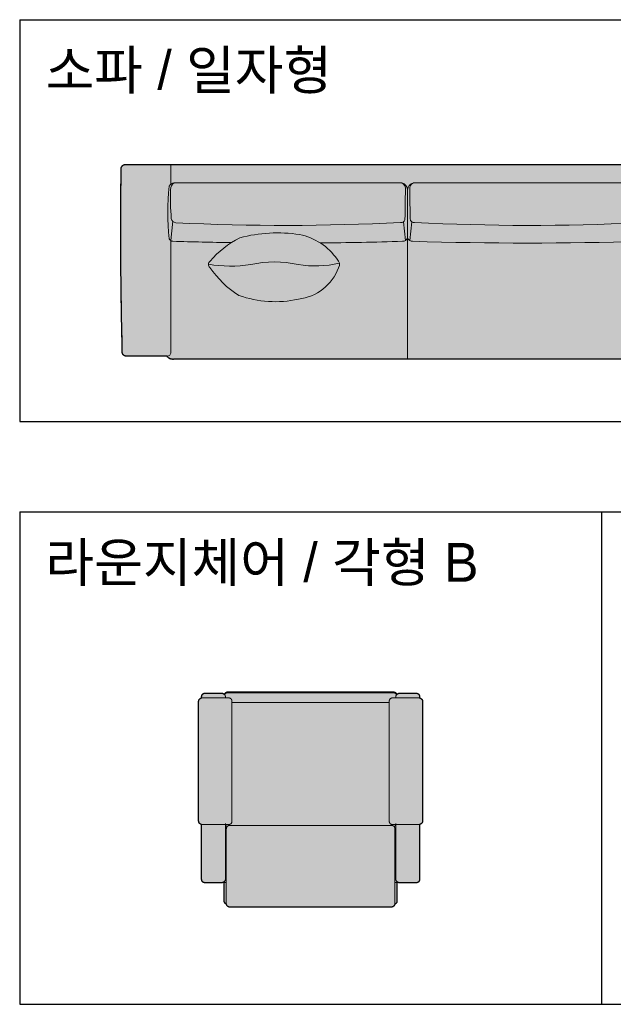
# Model space of a CAD drawing. Header units: millimetres. Extents: x 488786 to 747986, y 25193 to 95000.
# Tile 28 of 127: x 554300 to 556596, y 84398 to 88204. Entities that reach past the tile are written whole.
import ezdxf

# ---------------------------------------------------------------- set-up
doc = ezdxf.new("R2010")
doc.units = ezdxf.units.MM
for name, color, linetype in [('10. ETC', 251, 'Continuous'), ('13. TXT2', 43, 'Continuous'), ('25. 255', 255, 'Continuous'), ('6. FUR1', 181, 'Continuous')]:
    doc.layers.add(name, color=color, linetype=linetype)
doc.layers.add('7. FUR2', color=241, linetype='Continuous', lineweight=5)
doc.styles.add('YUHIHA_TEXT', font='Pretendard-Regular.ttf')

# ---------------------------------------------------------------- blocks, each defined once
blk = doc.blocks.new('YUHIHA_Furniture_Sofa_Straight_A_Plan')
at = {"layer": '25. 255', "transparency": 33554687}
blk.add_hatch(color=256, dxfattribs=at).paths.add_polyline_path([(203.2, -737.3), (202.9, -737.3), (202.7, -737.4), (202, -737.4), (201.5, -737.5), (200.8, -737.5), (200.3, -737.5), (199.3, -737.5), (198.4, -737.5), (197.9, -737.4), (196.9, -737.4), (196.4, -737.3), (195.7, -737.2), (195, -737.1), (194.1, -736.9), (193.3, -736.7), (192.9, -736.6), (191.9, -736.3), (191.7, -736.3), (191.3, -736.1), (190.3, -735.8), (189.4, -735.4), (188.6, -735), (187.9, -734.7), (187.1, -734.3), (186.6, -734.1), (186, -733.7), (185.2, -733.2), (184.2, -732.5), (183.2, -731.8), (182.5, -731.2), (181.9, -730.7), (181.7, -730.5), (180.9, -729.7), (180.5, -729.4), (179.7, -728.5), (179.2, -727.9), (178.5, -727), (178, -726.4), (177.6, -725.8), (177.1, -725), (19.7, -725), (19.5, -725), (18.6, -725), (17.8, -725), (17.3, -724.9), (17.1, -724.9), (16.6, -724.8), (16.4, -724.8), (15.9, -724.7), (15, -724.5), (14.1, -724.2), (13.6, -724), (12.9, -723.7), (12.6, -723.6), (12.4, -723.5), (12.1, -723.3), (11.4, -723), (11, -722.7), (10.8, -722.6), (10.5, -722.4), (10.2, -722.1), (10.1, -722), (9.8, -721.8), (9.1, -721.2), (8.7, -720.8), (8.2, -720.3), (7.9, -720), (7.6, -719.6), (7.4, -719.3), (7.2, -719.2), (6.9, -718.7), (6.4, -718), (6, -717.2), (5.8, -716.8), (5.5, -716.2), (5.3, -715.8), (5.3, -715.7), (5.1, -715.2), (4.8, -714.3), (4.6, -713.4), (4.4, -712.7), (4.4, -712.3), (4.3, -711.8), (4.3, -711.4), (4.3, -711.2), (4.3, -710.7), (3.8, -694), (3.4, -677.4), (3.2, -666.3), (2.6, -638.5), (2.5, -633), (2.4, -627.4), (1.9, -605.2), (1.5, -583), (1.1, -560.8), (0.9, -549.7), (0.6, -533), (0.6, -527.5), (0.3, -510.8), (-0.1, -483.1), (-0.5, -449.7), (-0.7, -427.5), (-0.7, -422), (-0.9, -410.9), (-0.9, -399.8), (-1, -394.2), (-1, -388.7), (-1.1, -383.1), (-1.2, -372), (-1.4, -338.7), (-1.4, -327.6), (-1.4, -322), (-1.5, -316.5), (-1.5, -310.9), (-1.5, -299.8), (-1.6, -277.6), (-1.6, -272.1), (-1.6, -261), (-1.6, -227.6), (-1.6, -216.5), (-1.6, -199.9), (-1.5, -183.2), (-1.5, -177.7), (-1.4, -161), (-1.3, -144.4), (-1.3, -138.8), (-1.1, -111), (-0.9, -83.3), (-0.8, -72.2), (-0.5, -44.4), (-0.4, -33.3), (-0.1, -11.1), (-0.1, -5.6), (0, 0.2), (0.1, 1.1), (0.2, 2.1), (0.3, 3), (0.5, 3.8), (0.7, 4.5), (0.8, 4.7), (0.8, 4.9), (1.2, 5.8), (1.4, 6.3), (1.7, 6.8), (2, 7.5), (2.3, 8), (2.6, 8.5), (3.2, 9.3), (3.3, 9.4), (3.4, 9.5), (3.9, 10.1), (4.1, 10.4), (4.7, 11), (5.4, 11.6), (6, 12.1), (6.4, 12.5), (6.7, 12.7), (7.2, 13), (7.9, 13.4), (8.2, 13.6), (8.7, 13.9), (8.9, 13.9), (9, 14), (9.6, 14.3), (10.3, 14.5), (10.6, 14.7), (11.5, 14.9), (12.1, 15.1), (12.3, 15.1), (12.7, 15.2), (13.2, 15.3), (13.6, 15.4), (14.2, 15.4), (14.9, 15.5), (15.3, 15.5), (2199.3, 15.5), (2199.9, 15.5), (2200.3, 15.5), (2201.1, 15.5), (2201.5, 15.4), (2202, 15.4), (2202.4, 15.3), (2203.2, 15.2), (2203.7, 15.1), (2204.5, 14.8), (2204.7, 14.8), (2204.9, 14.7), (2205.6, 14.5), (2206.3, 14.1), (2206.8, 13.9), (2207.3, 13.6), (2207.8, 13.3), (2208.3, 13), (2208.8, 12.7), (2209.1, 12.5), (2209.6, 12.1), (2210.1, 11.6), (2210.4, 11.3), (2210.8, 10.9), (2211.2, 10.5), (2211.5, 10.2), (2211.6, 10), (2211.9, 9.7), (2212.1, 9.4), (2212.4, 9), (2212.8, 8.5), (2213, 8.1), (2213.3, 7.5), (2213.4, 7.3), (2213.5, 7.1), (2213.8, 6.6), (2213.8, 6.4), (2214.1, 5.7), (2214.3, 5.1), (2214.5, 4.4), (2214.7, 3.7), (2214.7, 3.5), (2214.8, 3.3), (2214.9, 2.9), (2214.9, 2.5), (2215, 1.9), (2215, 1.6), (2215, 0.8), (2215, 0.2), (2215, 0), (2215.1, -5.6), (2215.5, -38.9), (2215.7, -61.1), (2215.8, -66.6), (2215.9, -77.7), (2216.2, -111), (2216.3, -133.2), (2216.4, -155.5), (2216.5, -183.2), (2216.5, -188.8), (2216.6, -194.3), (2216.6, -216.5), (2216.6, -233.2), (2216.6, -238.7), (2216.6, -249.9), (2216.6, -266.5), (2216.6, -272.1), (2216.6, -288.7), (2216.5, -310.9), (2216.4, -327.6), (2216.4, -338.7), (2216.3, -349.8), (2216.3, -355.3), (2216.3, -360.9), (2216.1, -383.1), (2216, -399.8), (2215.8, -416.4), (2215.8, -422), (2215.6, -438.6), (2215.4, -460.8), (2215.3, -466.4), (2215.2, -472), (2215, -494.2), (2214.6, -516.4), (2214.6, -521.9), (2214.5, -527.5), (2214, -555.2), (2213.5, -583), (2213.2, -599.6), (2212.7, -627.4), (2212.6, -633), (2212.4, -638.5), (2211.8, -666.3), (2211.6, -677.4), (2210.9, -705.1), (2210.8, -710.7), (2210.8, -711.4), (2210.8, -711.7), (2210.7, -712.1), (2210.7, -712.4), (2210.6, -713.1), (2210.5, -713.8), (2210.4, -714), (2210.4, -714.1), (2210.2, -715), (2209.9, -715.8), (2209.6, -716.6), (2209.4, -717.1), (2209.2, -717.4), (2209.1, -717.7), (2208.6, -718.5), (2208.1, -719.2), (2207.7, -719.8), (2207.1, -720.4), (2206.4, -721.2), (2205.9, -721.6), (2205.6, -721.9), (2204.9, -722.4), (2204.2, -722.9), (2203.9, -723.1), (2203.3, -723.4), (2202.8, -723.6), (2202.3, -723.9), (2201.9, -724.1), (2201.4, -724.2), (2200.9, -724.4), (2200, -724.6), (2199.5, -724.7), (2198.8, -724.9), (2198.1, -725), (2197.2, -725), (2196.9, -725), (2038, -725), (2037.3, -725.7), (2036.7, -726.4), (2036.4, -726.7), (2036.2, -726.9), (2035.5, -727.6), (2035, -728.1), (2034.3, -728.7), (2033.9, -729), (2033, -729.7), (2032.3, -730.3), (2031.9, -730.6), (2031.5, -730.9), (2031.3, -731), (2030.9, -731.3), (2030.7, -731.4), (2029.8, -732), (2029.1, -732.4), (2028.9, -732.5), (2028.3, -732.9), (2027.3, -733.4), (2026.9, -733.6), (2026.2, -733.9), (2025.6, -734.2), (2025.4, -734.3), (2025.1, -734.4), (2024, -734.9), (2023.2, -735.2), (2022.9, -735.3), (2022.1, -735.6), (2020.5, -736), (2019.6, -736.3), (2019.3, -736.3), (2018.4, -736.5), (2017.5, -736.7), (2017, -736.8), (2015.6, -737), (2014.9, -737.1), (2014.2, -737.1), (2013.7, -737.2), (2012.3, -737.2), (2011.8, -737.2), (203.7, -737.2)], is_closed=False, flags=16)
at = {"layer": '6. FUR1'}
blk.add_lwpolyline([(203.2, -737.3), (202.9, -737.3), (202.7, -737.4), (202, -737.4), (201.5, -737.5), (200.8, -737.5), (200.3, -737.5), (199.3, -737.5), (198.4, -737.5), (197.9, -737.4), (196.9, -737.4), (196.4, -737.3), (195.7, -737.2), (195, -737.1), (194.1, -736.9), (193.3, -736.7), (192.9, -736.6), (191.9, -736.3), (191.7, -736.3), (191.3, -736.1), (190.3, -735.8), (189.4, -735.4), (188.6, -735), (187.9, -734.7), (187.1, -734.3), (186.6, -734.1), (186, -733.7), (185.2, -733.2), (184.2, -732.5), (183.2, -731.8), (182.5, -731.2), (181.9, -730.7), (181.7, -730.5), (180.9, -729.7), (180.5, -729.4), (179.7, -728.5), (179.2, -727.9), (178.5, -727), (178, -726.4), (177.6, -725.8), (177.1, -725), (19.7, -725), (19.5, -725), (18.6, -725), (17.8, -725), (17.3, -724.9), (17.1, -724.9), (16.6, -724.8), (16.4, -724.8), (15.9, -724.7), (15, -724.5), (14.1, -724.2), (13.6, -724), (12.9, -723.7), (12.6, -723.6), (12.4, -723.5), (12.1, -723.3), (11.4, -723), (11, -722.7), (10.8, -722.6), (10.5, -722.4), (10.2, -722.1), (10.1, -722), (9.8, -721.8), (9.1, -721.2), (8.7, -720.8), (8.2, -720.3), (7.9, -720), (7.6, -719.6), (7.4, -719.3), (7.2, -719.2), (6.9, -718.7), (6.4, -718), (6, -717.2), (5.8, -716.8), (5.5, -716.2), (5.3, -715.8), (5.3, -715.7), (5.1, -715.2), (4.8, -714.3), (4.6, -713.4), (4.4, -712.7), (4.4, -712.3), (4.3, -711.8), (4.3, -711.4), (4.3, -711.2), (4.3, -710.7), (3.8, -694), (3.4, -677.4), (3.2, -666.3), (2.6, -638.5), (2.5, -633), (2.4, -627.4), (1.9, -605.2), (1.5, -583), (1.1, -560.8), (0.9, -549.7), (0.6, -533), (0.6, -527.5), (0.3, -510.8), (-0.1, -483.1), (-0.5, -449.7), (-0.7, -427.5), (-0.7, -422), (-0.9, -410.9), (-0.9, -399.8), (-1, -394.2), (-1, -388.7), (-1.1, -383.1), (-1.2, -372), (-1.4, -338.7), (-1.4, -327.6), (-1.4, -322), (-1.5, -316.5), (-1.5, -310.9), (-1.5, -299.8), (-1.6, -277.6), (-1.6, -272.1), (-1.6, -261), (-1.6, -227.6), (-1.6, -216.5), (-1.6, -199.9), (-1.5, -183.2), (-1.5, -177.7), (-1.4, -161), (-1.3, -144.4), (-1.3, -138.8), (-1.1, -111), (-0.9, -83.3), (-0.8, -72.2), (-0.5, -44.4), (-0.4, -33.3), (-0.1, -11.1), (-0.1, -5.6), (0, 0.2), (0.1, 1.1), (0.2, 2.1), (0.3, 3), (0.5, 3.8), (0.7, 4.5), (0.8, 4.7), (0.8, 4.9), (1.2, 5.8), (1.4, 6.3), (1.7, 6.8), (2, 7.5), (2.3, 8), (2.6, 8.5), (3.2, 9.3), (3.3, 9.4), (3.4, 9.5), (3.9, 10.1), (4.1, 10.4), (4.7, 11), (5.4, 11.6), (6, 12.1), (6.4, 12.5), (6.7, 12.7), (7.2, 13), (7.9, 13.4), (8.2, 13.6), (8.7, 13.9), (8.9, 13.9), (9, 14), (9.6, 14.3), (10.3, 14.5), (10.6, 14.7), (11.5, 14.9), (12.1, 15.1), (12.3, 15.1), (12.7, 15.2), (13.2, 15.3), (13.6, 15.4), (14.2, 15.4), (14.9, 15.5), (15.3, 15.5), (2199.3, 15.5), (2199.9, 15.5), (2200.3, 15.5), (2201.1, 15.5), (2201.5, 15.4), (2202, 15.4), (2202.4, 15.3), (2203.2, 15.2), (2203.7, 15.1), (2204.5, 14.8), (2204.7, 14.8), (2204.9, 14.7), (2205.6, 14.5), (2206.3, 14.1), (2206.8, 13.9), (2207.3, 13.6), (2207.8, 13.3), (2208.3, 13), (2208.8, 12.7), (2209.1, 12.5), (2209.6, 12.1), (2210.1, 11.6), (2210.4, 11.3), (2210.8, 10.9), (2211.2, 10.5), (2211.5, 10.2), (2211.6, 10), (2211.9, 9.7), (2212.1, 9.4), (2212.4, 9), (2212.8, 8.5), (2213, 8.1), (2213.3, 7.5), (2213.4, 7.3), (2213.5, 7.1), (2213.8, 6.6), (2213.8, 6.4), (2214.1, 5.7), (2214.3, 5.1), (2214.5, 4.4), (2214.7, 3.7), (2214.7, 3.5), (2214.8, 3.3), (2214.9, 2.9), (2214.9, 2.5), (2215, 1.9), (2215, 1.6), (2215, 0.8), (2215, 0.2), (2215, 0), (2215.1, -5.6), (2215.5, -38.9), (2215.7, -61.1), (2215.8, -66.6), (2215.9, -77.7), (2216.2, -111), (2216.3, -133.2), (2216.4, -155.5), (2216.5, -183.2), (2216.5, -188.8), (2216.6, -194.3), (2216.6, -216.5), (2216.6, -233.2), (2216.6, -238.7), (2216.6, -249.9), (2216.6, -266.5), (2216.6, -272.1), (2216.6, -288.7), (2216.5, -310.9), (2216.4, -327.6), (2216.4, -338.7), (2216.3, -349.8), (2216.3, -355.3), (2216.3, -360.9), (2216.1, -383.1), (2216, -399.8), (2215.8, -416.4), (2215.8, -422), (2215.6, -438.6), (2215.4, -460.8), (2215.3, -466.4), (2215.2, -472), (2215, -494.2), (2214.6, -516.4), (2214.6, -521.9), (2214.5, -527.5), (2214, -555.2), (2213.5, -583), (2213.2, -599.6), (2212.7, -627.4), (2212.6, -633), (2212.4, -638.5), (2211.8, -666.3), (2211.6, -677.4), (2210.9, -705.1), (2210.8, -710.7), (2210.8, -711.4), (2210.8, -711.7), (2210.7, -712.1), (2210.7, -712.4), (2210.6, -713.1), (2210.5, -713.8), (2210.4, -714), (2210.4, -714.1), (2210.2, -715), (2209.9, -715.8), (2209.6, -716.6), (2209.4, -717.1), (2209.2, -717.4), (2209.1, -717.7), (2208.6, -718.5), (2208.1, -719.2), (2207.7, -719.8), (2207.1, -720.4), (2206.4, -721.2), (2205.9, -721.6), (2205.6, -721.9), (2204.9, -722.4), (2204.2, -722.9), (2203.9, -723.1), (2203.3, -723.4), (2202.8, -723.6), (2202.3, -723.9), (2201.9, -724.1), (2201.4, -724.2), (2200.9, -724.4), (2200, -724.6), (2199.5, -724.7), (2198.8, -724.9), (2198.1, -725), (2197.2, -725), (2196.9, -725), (2038, -725), (2037.3, -725.7), (2036.7, -726.4), (2036.4, -726.7), (2036.2, -726.9), (2035.5, -727.6), (2035, -728.1), (2034.3, -728.7), (2033.9, -729), (2033, -729.7), (2032.3, -730.3), (2031.9, -730.6), (2031.5, -730.9), (2031.3, -731), (2030.9, -731.3), (2030.7, -731.4), (2029.8, -732), (2029.1, -732.4), (2028.9, -732.5), (2028.3, -732.9), (2027.3, -733.4), (2026.9, -733.6), (2026.2, -733.9), (2025.6, -734.2), (2025.4, -734.3), (2025.1, -734.4), (2024, -734.9), (2023.2, -735.2), (2022.9, -735.3), (2022.1, -735.6), (2020.5, -736), (2019.6, -736.3), (2019.3, -736.3), (2018.4, -736.5), (2017.5, -736.7), (2017, -736.8), (2015.6, -737), (2014.9, -737.1), (2014.2, -737.1), (2013.7, -737.2), (2012.3, -737.2), (2011.8, -737.2), (203.7, -737.2)], close=True, dxfattribs=at)
at = {"layer": '7. FUR2'}
for p, q in [((199.9, -204), (191.4, -278.2)), ((1091.7, -205.9), (1099.3, -277.8)), ((1123.3, -205.9), (1115.7, -277.8)), ((2015.2, -204), (2023.7, -278.2)), ((1107.5, -269.3), (1107.5, -737.2))]:
    blk.add_line(p, q, dxfattribs=at)
for points in [[(2199.3, 15.5), (15.7, 15.5, 0.410374), (0, 0, 0.009562), (4.3, -710.7, 0.420596), (19.7, -725), (177.1, -725, 0.29442), (203.7, -737.2), (2011.4, -737.2, 0.218855), (2038, -725), (2196.7, -725, 0.420596), (2210.8, -710.7, 0.009562), (2215, 0, 0.438021), (2199.3, 15.5, -0.023435)], [(1084.9, -55), (204.9, -55, 0.306024), (185.8, -67.9, 0.05115), (185.8, -271.3, 0.297315), (199.8, -281, 0.004044), (425.5, -286.4, 0.004044)], [(204.9, -55, 0.290322), (191, -81.6, 0.034967), (193.9, -192.6, 0.342653), (211.5, -209.4, 0.024832), (1080.4, -208.5, 0.431708), (1097.5, -195.8, -0.001466), (1099.2, -82.9, 0.356604), (1084.9, -55, -0.103627)], [(769.9, -287.6, 0.0057), (1087.9, -281.1, 0.26238), (1107.5, -269.3), (1107.5, -82.8, 0.355839), (1084.9, -55)], [(1130.1, -55), (2010.1, -55, -0.306024), (2029.2, -67.9, -0.05115), (2029.2, -271.3, -0.297315), (2015.2, -281, -0.015915), (1127.1, -281.1, -0.26238), (1107.5, -269.3)], [(1107.5, -82.8, -0.355839), (1130.1, -55)], [(2010.1, -55, -0.290322), (2024, -81.6, -0.034967), (2021.1, -192.6, -0.342653), (2003.5, -209.4, -0.024832), (1134.6, -208.5, -0.431708), (1117.5, -195.8, 0.001466), (1115.9, -82.9, -0.356604), (1130.1, -55, 0.103627)], [(343.9, -358.6, -0.101542), (458.4, -267.5, -0.101329), (689.8, -255, -0.192881), (835.1, -350.7, -0.355233), (840.8, -383.7, -0.27582), (685.2, -505, -0.141335), (455, -490.2, -0.106467), (343.1, -382.2, -0.534184), (343.9, -358.6, 6.93027)], [(177.1, -725, 0.420596), (192.5, -710.7), (192.5, -279)], [(2038, -725, -0.420596), (2022.5, -710.7), (2022.5, -279)], [(337.2, -370.2, 0.078715), (501.7, -371.1, -0.113248), (683.8, -371.1, 0.09336), (843.8, -366.2, 0.118358)]]:
    blk.add_lwpolyline(points, format="xyb", dxfattribs=at)
for points in [[(192.5, -59.2), (192.5, 15.5)], [(2022.5, -59.2), (2022.5, 15.5)]]:
    blk.add_lwpolyline(points, dxfattribs=at)
blk = doc.blocks.new('YUHIHA_Furniture_LoungeChair_Rectangular_B_Plan', base_point=(-39.7, 525.3))
at = {"layer": '25. 255', "transparency": 33554687}
h = blk.add_hatch(color=256, dxfattribs=at)
edge = h.paths.add_edge_path(flags=0)
edge.add_spline(control_points=[(-461.1, -283.3), (-472.7, -280.6), (-472.7, -268.7)], knot_values=[0, 0, 0, 1, 1, 1], degree=2, periodic=0)
edge.add_spline(control_points=[(-472.7, -268.7), (-472.7, -38.7), (-472.7, 191.3)], knot_values=[0, 0, 0, 1, 1, 1], degree=2, periodic=0)
edge.add_spline(control_points=[(-472.7, 191.3), (-472.7, 203.2), (-461.1, 205.9)], knot_values=[0, 0, 0, 1, 1, 1], degree=2, periodic=0)
edge.add_spline(control_points=[(-461.1, 205.9), (-461.1, 206.1), (-461.1, 206.3)], knot_values=[0, 0, 0, 1, 1, 1], degree=2, periodic=0)
edge.add_spline(control_points=[(-461.1, 206.3), (-461.1, 311.3), (-461.1, 416.3)], knot_values=[0, 0, 0, 1, 1, 1], degree=2, periodic=0)
edge.add_spline(control_points=[(-461.1, 416.3), (-461.1, 431.3), (-446.1, 431.3)], knot_values=[0, 0, 0, 1, 1, 1], degree=2, periodic=0)
edge.add_spline(control_points=[(-446.1, 431.3), (-415, 431.3), (-384, 431.3)], knot_values=[0, 0, 0, 1, 1, 1], degree=2, periodic=0)
edge.add_spline(control_points=[(-384, 431.3), (-378, 431.3), (-373.7, 427.2)], knot_values=[0, 0, 0, 1, 1, 1], degree=2, periodic=0)
edge.add_spline(control_points=[(-373.7, 427.2), (-373.7, 464), (-373.7, 500.7)], knot_values=[0, 0, 0, 1, 1, 1], degree=2, periodic=0)
edge.add_spline(control_points=[(-373.7, 500.7), (-373.7, 510.2), (-365.1, 514.2)], knot_values=[0, 0, 0, 1, 1, 1], degree=2, periodic=0)
edge.add_spline(control_points=[(-365.1, 514.2), (-362.1, 525.3), (-350.7, 525.3)], knot_values=[0, 0, 0, 1, 1, 1], degree=2, periodic=0)
edge.add_spline(control_points=[(-350.7, 525.3), (-195.2, 525.3), (-39.7, 525.3)], knot_values=[0, 0, 0, 1, 1, 1], degree=2, periodic=0)
edge.add_spline(control_points=[(-39.7, 525.3), (115.8, 525.3), (271.3, 525.3)], knot_values=[0, 0, 0, 1, 1, 1], degree=2, periodic=0)
edge.add_spline(control_points=[(271.3, 525.3), (282.8, 525.3), (285.8, 514.2)], knot_values=[0, 0, 0, 1, 1, 1], degree=2, periodic=0)
edge.add_spline(control_points=[(285.8, 514.2), (294.4, 510.2), (294.4, 500.7)], knot_values=[0, 0, 0, 1, 1, 1], degree=2, periodic=0)
edge.add_spline(control_points=[(294.4, 500.7), (294.4, 464), (294.4, 427.2)], knot_values=[0, 0, 0, 1, 1, 1], degree=2, periodic=0)
edge.add_spline(control_points=[(294.4, 427.2), (298.7, 431.3), (304.7, 431.3)], knot_values=[0, 0, 0, 1, 1, 1], degree=2, periodic=0)
edge.add_spline(control_points=[(304.7, 431.3), (335.7, 431.3), (366.8, 431.3)], knot_values=[0, 0, 0, 1, 1, 1], degree=2, periodic=0)
edge.add_spline(control_points=[(366.8, 431.3), (381.8, 431.3), (381.8, 416.3)], knot_values=[0, 0, 0, 1, 1, 1], degree=2, periodic=0)
edge.add_spline(control_points=[(381.8, 416.3), (381.8, 311.3), (381.8, 206.3)], knot_values=[0, 0, 0, 1, 1, 1], degree=2, periodic=0)
edge.add_spline(control_points=[(381.8, 206.3), (381.8, 206.1), (381.8, 205.9)], knot_values=[0, 0, 0, 1, 1, 1], degree=2, periodic=0)
edge.add_spline(control_points=[(381.8, 205.9), (393.3, 203.2), (393.3, 191.3)], knot_values=[0, 0, 0, 1, 1, 1], degree=2, periodic=0)
edge.add_spline(control_points=[(393.3, 191.3), (393.3, -38.7), (393.3, -268.7)], knot_values=[0, 0, 0, 1, 1, 1], degree=2, periodic=0)
edge.add_spline(control_points=[(393.3, -268.7), (393.3, -280.6), (381.8, -283.3)], knot_values=[0, 0, 0, 1, 1, 1], degree=2, periodic=0)
edge.add_spline(control_points=[(381.8, -283.3), (381.8, -283.5), (381.8, -283.7)], knot_values=[0, 0, 0, 1, 1, 1], degree=2, periodic=0)
edge.add_spline(control_points=[(381.8, -283.7), (381.8, -285.2), (381.8, -286.7)], knot_values=[0, 0, 0, 1, 1, 1], degree=2, periodic=0)
edge.add_spline(control_points=[(381.8, -286.7), (381.8, -301.7), (366.8, -301.7)], knot_values=[0, 0, 0, 1, 1, 1], degree=2, periodic=0)
edge.add_spline(control_points=[(366.8, -301.7), (335.7, -301.7), (304.7, -301.7)], knot_values=[0, 0, 0, 1, 1, 1], degree=2, periodic=0)
edge.add_spline(control_points=[(304.7, -301.7), (298, -301.7), (293.5, -296.8)], knot_values=[0, 0, 0, 1, 1, 1], degree=2, periodic=0)
edge.add_spline(control_points=[(293.5, -296.8), (290, -306.7), (279.4, -306.7)], knot_values=[0, 0, 0, 1, 1, 1], degree=2, periodic=0)
edge.add_spline(control_points=[(279.4, -306.7), (119.9, -306.7), (-39.7, -306.7)], knot_values=[0, 0, 0, 1, 1, 1], degree=2, periodic=0)
edge.add_spline(control_points=[(-39.7, -306.7), (-199.2, -306.7), (-358.8, -306.7)], knot_values=[0, 0, 0, 1, 1, 1], degree=2, periodic=0)
edge.add_spline(control_points=[(-358.8, -306.7), (-369.3, -306.7), (-372.9, -296.8)], knot_values=[0, 0, 0, 1, 1, 1], degree=2, periodic=0)
edge.add_spline(control_points=[(-372.9, -296.8), (-377.3, -301.7), (-384, -301.7)], knot_values=[0, 0, 0, 1, 1, 1], degree=2, periodic=0)
edge.add_spline(control_points=[(-384, -301.7), (-415, -301.7), (-446.1, -301.7)], knot_values=[0, 0, 0, 1, 1, 1], degree=2, periodic=0)
edge.add_spline(control_points=[(-446.1, -301.7), (-461.1, -301.7), (-461.1, -286.7)], knot_values=[0, 0, 0, 1, 1, 1], degree=2, periodic=0)
edge.add_spline(control_points=[(-461.1, -286.7), (-461.1, -285.2), (-461.1, -283.7)], knot_values=[0, 0, 0, 1, 1, 1], degree=2, periodic=0)
edge.add_spline(control_points=[(-461.1, -283.7), (-461.1, -283.5), (-461.1, -283.3)], knot_values=[0, 0, 0, 1, 1, 1], degree=2, periodic=0)
at = {"layer": '6. FUR1', "transparency": 33554687}
for points in [[(-373.7, 500.7), (-373.7, 510.2), (-365.1, 514.2)], [(-373.7, 427.2), (-373.7, 464), (-373.7, 500.7)], [(-365.1, 514.2), (-362.1, 525.3), (-350.7, 525.3)], [(-350.7, 525.3), (-195.2, 525.3), (-39.7, 525.3)], [(-39.7, 525.3), (115.8, 525.3), (271.3, 525.3)], [(271.3, 525.3), (282.8, 525.3), (285.8, 514.2)], [(285.8, 514.2), (294.4, 510.2), (294.4, 500.7)], [(294.4, 500.7), (294.4, 464), (294.4, 427.2)], [(-461.1, 416.3), (-461.1, 431.3), (-446.1, 431.3)], [(-446.1, 431.3), (-415, 431.3), (-384, 431.3)], [(-384, 431.3), (-378, 431.3), (-373.7, 427.2)], [(294.4, 427.2), (298.7, 431.3), (304.7, 431.3)], [(304.7, 431.3), (335.7, 431.3), (366.8, 431.3)], [(366.8, 431.3), (381.8, 431.3), (381.8, 416.3)], [(-461.1, 206.3), (-461.1, 311.3), (-461.1, 416.3)], [(381.8, 416.3), (381.8, 311.3), (381.8, 206.3)], [(-472.7, 191.3), (-472.7, 203.2), (-461.1, 205.9)], [(-472.7, -268.7), (-472.7, -38.7), (-472.7, 191.3)], [(-461.1, 205.9), (-461.1, 206.1), (-461.1, 206.3)], [(381.8, 206.3), (381.8, 206.1), (381.8, 205.9)], [(381.8, 205.9), (393.3, 203.2), (393.3, 191.3)], [(393.3, 191.3), (393.3, -38.7), (393.3, -268.7)], [(-461.1, -283.3), (-472.7, -280.6), (-472.7, -268.7)], [(-461.1, -283.7), (-461.1, -283.5), (-461.1, -283.3)], [(-461.1, -286.7), (-461.1, -285.2), (-461.1, -283.7)], [(-446.1, -301.7), (-461.1, -301.7), (-461.1, -286.7)], [(-384, -301.7), (-415, -301.7), (-446.1, -301.7)], [(-372.9, -296.8), (-377.3, -301.7), (-384, -301.7)], [(-358.8, -306.7), (-369.3, -306.7), (-372.9, -296.8)], [(293.5, -296.8), (290, -306.7), (279.4, -306.7)], [(304.7, -301.7), (298, -301.7), (293.5, -296.8)], [(366.8, -301.7), (335.7, -301.7), (304.7, -301.7)], [(381.8, -286.7), (381.8, -301.7), (366.8, -301.7)], [(393.3, -268.7), (393.3, -280.6), (381.8, -283.3)], [(381.8, -283.3), (381.8, -283.5), (381.8, -283.7)], [(381.8, -283.7), (381.8, -285.2), (381.8, -286.7)], [(-39.7, -306.7), (-199.2, -306.7), (-358.8, -306.7)], [(279.4, -306.7), (119.9, -306.7), (-39.7, -306.7)]]:
    blk.add_open_spline(points, degree=2, dxfattribs=at)
at = {"layer": '7. FUR2', "transparency": 33554687}
for points, degree in [([(-365.7, 510.3), (-365.7, 512.3), (-365.1, 514.2)], 2), ([(-365.7, 224.3), (-365.7, 367.3), (-365.7, 510.3)], 2), ([(285.8, 514.2), (286.3, 512.3), (286.3, 510.3)], 2), ([(286.3, 510.3), (286.3, 367.3), (286.3, 224.3)], 2), ([(-373.8, 429.9), (-369.7, 429.9), (-365.7, 429.9)], 2), ([(-369, 416.3), (-369, 422.8), (-373.7, 427.2)], 2), ([(294.4, 429.9), (290.4, 429.9), (286.3, 429.9)], 2), ([(289.7, 416.3), (289.7, 422.8), (294.4, 427.2)], 2), ([(-369, 206.3), (-369, 311.3), (-369, 416.3)], 2), ([(289.7, 206.3), (289.7, 311.3), (289.7, 416.3)], 2), ([(-369, 268), (-367.3, 268), (-365.7, 268)], 2), ([(289.7, 268), (288, 268), (286.3, 268)], 2), ([(-457.7, 206.3), (-459.4, 206.3), (-461.1, 205.9)], 2), ([(-358.7, 206.3), (-408.2, 206.3), (-457.7, 206.3)], 2), ([(-368.5, 206.3), (-368.8, 205), (-369, 203.7), (-369, 202.3)], 3), ([(-368.5, 206.3), (-367, 211.7), (-362.3, 214.8)], 2), ([(-350.7, 209.3), (-365.7, 209.3), (-365.7, 224.3)], 2), ([(-343.7, 191.3), (-343.7, 206.3), (-358.7, 206.3)], 2), ([(271.3, 209.3), (-39.7, 209.3), (-350.7, 209.3)], 2), ([(-343.7, -268.7), (-343.7, -38.7), (-343.7, 191.3)], 2), ([(264.3, 191.3), (264.3, 206.3), (279.3, 206.3)], 2), ([(264.3, -268.7), (264.3, -38.7), (264.3, 191.3)], 2), ([(286.3, 224.3), (286.3, 209.3), (271.3, 209.3)], 2), ([(279.3, 206.3), (328.8, 206.3), (378.3, 206.3)], 2), ([(289.2, 206.3), (287.7, 211.7), (283, 214.8)], 2), ([(289.2, 206.3), (289.5, 205), (289.7, 203.7), (289.7, 202.3)], 3), ([(378.3, 206.3), (380.1, 206.3), (381.8, 205.9)], 2), ([(264.3, -266.2), (-39.7, -266.2), (-343.7, -266.2)], 2), ([(-461.1, -283.3), (-459.4, -283.7), (-457.7, -283.7)], 2), ([(-457.7, -283.7), (-408.2, -283.7), (-358.7, -283.7)], 2), ([(-372.9, -296.8), (-369, -292.5), (-369, -286.7)], 2), ([(-371.9, -295.6), (-367.6, -303.4), (-358.8, -303.4)], 2), ([(-369, -286.7), (-369, -285.2), (-369, -283.7)], 2), ([(-358.8, -303.4), (-39.7, -303.4), (279.4, -303.4)], 2), ([(-358.7, -283.7), (-343.7, -283.7), (-343.7, -268.7)], 2), ([(279.3, -283.7), (264.3, -283.7), (264.3, -268.7)], 2), ([(378.3, -283.7), (328.8, -283.7), (279.3, -283.7)], 2), ([(279.4, -303.4), (288.3, -303.4), (292.6, -295.6)], 2), ([(289.7, -286.7), (289.7, -285.2), (289.7, -283.7)], 2), ([(293.5, -296.8), (289.7, -292.5), (289.7, -286.7)], 2), ([(381.8, -283.3), (380.1, -283.7), (378.3, -283.7)], 2)]:
    blk.add_open_spline(points, degree=degree, dxfattribs=at)

msp = doc.modelspace()

# ---------------------------------------------------------------- linework, layer by layer
at = {"layer": '10. ETC'}
for p, q in [((554300, 88203.9), (563300, 88203.9)), ((554300, 88203.9), (554300, 86650.9)), ((554300, 86650.9), (563300, 86650.9)), ((554300, 86300.9), (563300, 86300.9)), ((554300, 86300.9), (554300, 84397.6)), ((556550, 86300.9), (556550, 84397.6)), ((554300, 84397.6), (563300, 84397.6))]:
    msp.add_line(p, q, dxfattribs=at)

# ---------------------------------------------------------------- block references
msp.add_blockref('YUHIHA_Furniture_Sofa_Straight_A_Plan', (554692.5, 87628.4))
at = {"transparency": 33554687, "rotation": 180}
msp.add_blockref('YUHIHA_Furniture_LoungeChair_Rectangular_B_Plan', (555425, 84773.3), dxfattribs=at)

# ---------------------------------------------------------------- texts
at = {"layer": '13. TXT2', "color": 7, "char_height": 150, "attachment_point": 1, "style": 'YUHIHA_TEXT'}
for s, insert, width in [('소파 / 일자형', (554400, 88083.9), 4300), ('라운지체어 / 각형 B', (554400, 86180.9), 2050)]:
    msp.add_mtext(s, dxfattribs=dict(at, insert=insert, width=width))

doc.saveas('drawing.dxf')
